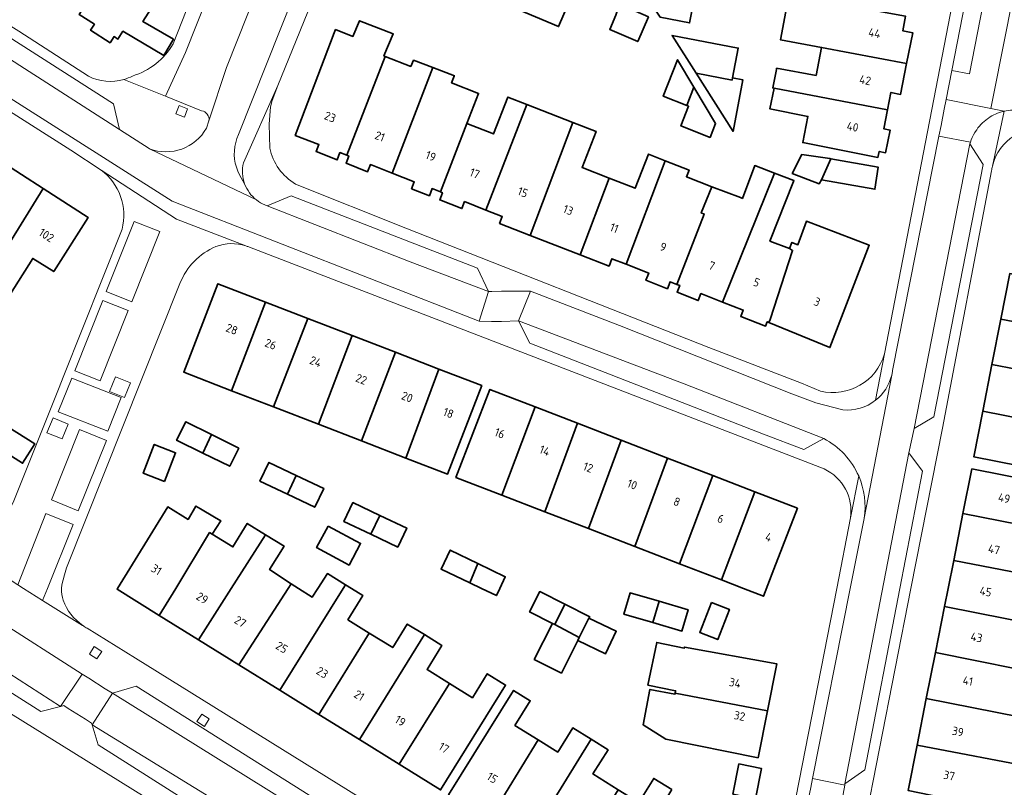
# Model space of a CAD drawing. Extents: x 151587 to 155483, y 462503 to 464608.
# Tile 65 of 236: x 153047 to 153153, y 463479 to 463561. Entities that reach past the tile are written whole.
import ezdxf
from ezdxf.enums import TextEntityAlignment as Align

# ---------------------------------------------------------------- set-up
doc = ezdxf.new("R2010")
doc.units = 0
doc.header["$LTSCALE"] = 0.5
for name, color, linetype, lineweight in [('B-RO-GR-GROENVOORZIENING-GV', 251, 'CONTINUOUS', 18), ('B-RO-OG-BEBOUWING-GV', 6, 'CONTINUOUS', 35), ('B-RO-OG-BEBOUWING-T18', 1, 'CONTINUOUS', 18), ('B-RO-VH-VERHARDING_BETONSTRAATSTEEN-GV', 251, 'CONTINUOUS', 18), ('B-RO-VH-VERHARDING_STRAATBAKSTEEN-GV', 251, 'CONTINUOUS', 18), ('B-RO-VH-VERHARDING_TEGEL-GV', 251, 'CONTINUOUS', 18)]:
    doc.layers.add(name, color=color, linetype=linetype, lineweight=lineweight)
doc.styles.add('NLCS-ISO-M200-T18', font='NLCS-ISO.ttf', dxfattribs={"height": 0.36})

msp = doc.modelspace()

# ---------------------------------------------------------------- linework, layer by layer
at = {"layer": 'B-RO-GR-GROENVOORZIENING-GV', "flags": 128}
for points in [[(153064.844, 463550.362), (153065.181, 463551.261), (153064.283, 463551.598), (153063.945, 463550.7)], [(153057.466, 463522.616), (153056.825, 463521.038), (153058.434, 463520.385), (153059.072, 463521.962)], [(153051.767, 463515.983), (153052.404, 463517.561), (153050.799, 463518.215), (153050.149, 463516.615)], [(153054.683, 463492.987), (153055.489, 463492.466), (153056.01, 463493.273), (153055.203, 463493.793)], [(153066.175, 463485.77), (153066.981, 463485.249), (153067.502, 463486.056), (153066.695, 463486.576)]]:
    msp.add_lwpolyline(points, close=True, dxfattribs=at)
at = {"layer": 'B-RO-OG-BEBOUWING-GV', "flags": 128}
for points in [[(153059.293, 463570.358), (153053.581, 463561.332), (153055.222, 463560.29), (153054.812, 463559.644), (153056.901, 463558.318), (153057.318, 463558.974), (153057.745, 463558.703), (153058.273, 463559.535), (153062.656, 463556.959), (153063.69, 463558.693), (153060.415, 463560.58), (153060.987, 463561.481), (153062.229, 463563.437), (153061.215, 463564.082), (153062.179, 463565.6), (153063.489, 463567.662), (153061.746, 463568.819), (153062.744, 463570.343), (153060.259, 463571.884)], [(153101.713, 463566.828), (153100.828, 463564.2), (153100.667, 463563.853), (153099.937, 463562.124), (153104.842, 463560.042), (153106.911, 463564.852)], [(153119.811, 463565.285), (153115.245, 463566.162), (153114.573, 463562.757), (153115.715, 463561.041), (153118.851, 463560.422)], [(153110.976, 463561.258), (153110.315, 463559.735), (153113.31, 463558.434), (153114.456, 463561.073), (153111.692, 463562.274), (153112.314, 463563.706), (153111.877, 463563.896)], [(153142.063, 463556.11), (153142.71, 463559.385), (153141.64, 463559.597), (153141.945, 463561.142), (153126.98, 463563.91), (153126.97, 463563.844), (153129.456, 463563.384), (153128.563, 463558.635), (153132.963, 463557.812)], [(153082.2, 463546.284), (153086.302, 463556.851), (153086.177, 463556.9), (153087.177, 463559.251), (153083.556, 463560.657), (153082.863, 463558.98), (153081.013, 463559.719), (153080.842, 463559.357), (153076.699, 463548.417), (153079.224, 463547.43), (153078.929, 463546.676), (153081.173, 463545.799), (153081.473, 463546.568)], [(153119.542, 463555.064), (153123.4, 463554.323), (153123.444, 463554.553), (153124.051, 463557.742), (153116.981, 463559.087)], [(153140.003, 463551.134), (153140.372, 463552.998), (153141.408, 463552.793), (153142.063, 463556.11), (153132.963, 463557.812), (153132.373, 463554.824), (153128.153, 463555.59), (153128.13, 463555.466), (153127.738, 463553.49), (153127.883, 463553.462)], [(153086.302, 463556.851), (153082.2, 463546.284), (153082.42, 463546.198), (153082.123, 463545.436), (153084.431, 463544.534), (153084.725, 463545.287), (153087.048, 463544.379), (153091.395, 463555.663), (153089.339, 463556.44), (153089.041, 463555.791)], [(153119.325, 463553.563), (153117.571, 463556.493), (153116.039, 463552.591), (153118.555, 463551.603)], [(153087.048, 463544.379), (153089.426, 463543.449), (153089.135, 463542.705), (153091.034, 463541.963), (153091.33, 463542.72), (153092.232, 463542.367), (153095.026, 463549.681), (153096.297, 463552.89), (153093.41, 463554.012), (153093.701, 463554.758), (153093.713, 463554.788), (153091.395, 463555.663)], [(153123.444, 463554.553), (153123.4, 463554.323), (153119.542, 463555.064), (153123.509, 463548.831), (153124.557, 463554.341)], [(153118.555, 463551.603), (153118.749, 463551.527), (153117.922, 463549.422), (153121.054, 463548.192), (153121.643, 463549.691), (153119.325, 463553.563)], [(153140.003, 463551.134), (153127.883, 463553.462), (153127.445, 463551.245), (153131.507, 463550.443), (153130.954, 463547.642), (153138.998, 463546.053), (153139.125, 463546.695), (153139.813, 463546.559), (153140.292, 463548.983), (153139.605, 463549.119)], [(153097.087, 463540.436), (153101.47, 463551.71), (153099.407, 463552.512), (153097.876, 463548.568), (153095.026, 463549.681), (153092.232, 463542.367), (153092.437, 463542.287), (153092.138, 463541.523), (153094.508, 463540.596), (153094.795, 463541.332)], [(153101.825, 463537.727), (153106.386, 463549.799), (153101.47, 463551.71), (153097.087, 463540.436), (153098.83, 463539.755), (153098.539, 463539.011)], [(153106.386, 463549.799), (153101.825, 463537.727), (153107.15, 463535.645), (153110.274, 463543.833), (153107.36, 463544.971), (153108.866, 463548.835)], [(153045.068, 463545.712), (153041.404, 463539.998), (153044.14, 463538.263), (153040.561, 463532.622), (153042.642, 463531.302), (153049.743, 463542.72)], [(153110.274, 463543.833), (153107.15, 463535.645), (153110.242, 463534.437), (153110.554, 463535.235), (153112.086, 463534.636), (153116.255, 463545.704), (153114.453, 463546.407), (153113.028, 463542.757)], [(153117.506, 463532.485), (153120.426, 463539.996), (153120.103, 463540.122), (153121.245, 463542.921), (153118.516, 463543.986), (153118.799, 463544.711), (153116.255, 463545.704), (153112.086, 463534.636), (153114.481, 463533.7), (153114.178, 463532.926), (153116.484, 463532.025), (153116.775, 463532.771)], [(153133.967, 463545.919), (153133.864, 463545.937), (153130.863, 463546.373), (153129.832, 463544.345), (153132.695, 463543.228), (153132.96, 463543.676)], [(153132.96, 463543.676), (153138.678, 463542.664), (153139.023, 463545.016), (153133.967, 463545.919)], [(153117.506, 463532.485), (153117.797, 463532.371), (153117.512, 463531.643), (153119.776, 463530.758), (153120.071, 463531.511), (153122.389, 463530.605), (153127.921, 463544.384), (153125.827, 463545.18), (153124.497, 463541.684), (153124.299, 463541.759), (153121.245, 463542.921), (153120.103, 463540.122), (153120.426, 463539.996)], [(153127.334, 463528.428), (153127.458, 463528.727), (153129.874, 463536.116), (153129.537, 463536.309), (153127.446, 463537.126), (153129.975, 463543.487), (153130.015, 463543.587), (153127.921, 463544.384), (153122.389, 463530.605), (153124.592, 463529.744), (153124.329, 463529.071), (153126.98, 463528.035), (153127.162, 463528.5)], [(153049.743, 463542.72), (153042.642, 463531.302), (153045.124, 463529.727), (153048.639, 463535.267), (153050.871, 463533.851), (153054.547, 463539.645)], [(153127.334, 463528.428), (153133.864, 463525.73), (153138.055, 463536.675), (153131.353, 463539.244), (153130.443, 463536.727), (153129.798, 463536.979), (153129.537, 463536.309), (153129.874, 463536.116), (153127.458, 463528.727)], [(153166.043, 463531.218), (153153.089, 463533.645), (153152.132, 463528.761), (153162.06, 463526.895), (153162.61, 463529.697), (153165.628, 463529.104)], [(153069.888, 463521.132), (153073.501, 463530.607), (153068.435, 463532.564), (153064.781, 463523.105)], [(153074.36, 463519.404), (153078.026, 463528.858), (153073.501, 463530.607), (153069.888, 463521.132)], [(153079.171, 463517.546), (153082.787, 463527.019), (153078.026, 463528.858), (153074.36, 463519.404)], [(153151.184, 463523.925), (153164.176, 463521.441), (153164.596, 463523.58), (153161.527, 463524.183), (153162.06, 463526.895), (153152.132, 463528.761)], [(153082.787, 463527.019), (153079.171, 463517.546), (153083.775, 463515.767), (153087.398, 463525.238)], [(153092.064, 463523.435), (153087.398, 463525.238), (153083.775, 463515.767), (153088.515, 463513.936)], [(153092.064, 463523.435), (153088.515, 463513.936), (153092.981, 463512.21), (153096.635, 463521.669)], [(153164.176, 463521.441), (153151.184, 463523.925), (153150.206, 463518.933), (153160.133, 463516.981), (153160.69, 463519.816), (153163.739, 463519.217)], [(153098.785, 463509.975), (153102.332, 463519.412), (153097.514, 463521.274), (153093.88, 463511.87)], [(153098.785, 463509.975), (153103.392, 463508.195), (153106.856, 463517.664), (153102.332, 463519.412)], [(153150.206, 463518.933), (153149.25, 463514.053), (153159.2, 463512.097), (153162.267, 463511.495), (153162.722, 463513.808), (153159.629, 463514.416), (153160.133, 463516.981)], [(153044.652, 463515.19), (153047.546, 463513.381), (153048.846, 463515.46), (153045.952, 463517.269)], [(153066.809, 463514.46), (153067.757, 463516.455), (153064.98, 463517.814), (153064.009, 463515.83)], [(153108.034, 463506.401), (153111.537, 463515.855), (153106.856, 463517.664), (153103.392, 463508.195)], [(153067.757, 463516.455), (153066.809, 463514.46), (153069.696, 463513.048), (153070.653, 463514.987)], [(153062.717, 463511.433), (153063.907, 463514.504), (153061.627, 463515.387), (153060.437, 463512.316)], [(153113.001, 463504.482), (153116.504, 463513.936), (153111.537, 463515.855), (153108.034, 463506.401)], [(153076.808, 463512.074), (153073.876, 463513.468), (153072.924, 463511.467), (153075.856, 463510.073)], [(153117.775, 463502.638), (153121.332, 463512.07), (153116.504, 463513.936), (153113.001, 463504.482)], [(153075.856, 463510.073), (153078.789, 463508.678), (153079.741, 463510.679), (153076.808, 463512.074)], [(153121.332, 463512.07), (153117.775, 463502.638), (153122.264, 463500.903), (153125.829, 463510.333)], [(153148.085, 463507.991), (153158.051, 463506.033), (153158.556, 463508.6), (153161.624, 463507.996), (153162.06, 463510.214), (153158.945, 463510.827), (153149.035, 463512.778)], [(153125.829, 463510.333), (153122.264, 463500.903), (153124.602, 463500), (153126.751, 463499.17), (153127.862, 463502.047), (153130.383, 463508.573)], [(153067.822, 463505.797), (153068.734, 463507.225), (153068.077, 463507.612), (153066.583, 463508.493), (153066.077, 463508.791), (153065.244, 463507.38), (153063.068, 463508.717), (153057.707, 463500), (153057.65, 463499.908), (153062.163, 463497.11), (153063.919, 463500), (153067.544, 463505.967)], [(153085.732, 463507.809), (153082.856, 463509.175), (153081.894, 463507.149), (153084.77, 463505.784)], [(153085.732, 463507.809), (153084.77, 463505.784), (153087.646, 463504.418), (153088.608, 463506.444)], [(153160.207, 463500.438), (153160.605, 463502.448), (153157.467, 463503.065), (153158.051, 463506.033), (153148.085, 463507.991), (153147.092, 463502.99)], [(153062.163, 463497.11), (153066.343, 463494.519), (153069.852, 463500), (153073.524, 463505.738), (153071.56, 463506.944), (153070.024, 463504.444), (153067.822, 463505.797), (153067.544, 463505.967), (153063.919, 463500)], [(153080.21, 463506.669), (153078.971, 463504.358), (153082.445, 463502.495), (153083.684, 463504.805)], [(153066.343, 463494.519), (153070.65, 463491.849), (153075.949, 463500), (153076.273, 463500.5), (153073.953, 463502.012), (153075.497, 463504.526), (153073.524, 463505.738), (153069.852, 463500)], [(153096.21, 463502.671), (153093.269, 463504.096), (153092.289, 463502.073), (153095.344, 463500.608)], [(153095.344, 463500.608), (153096.611, 463500), (153098.195, 463499.24), (153098.558, 463500), (153099.151, 463501.246), (153096.21, 463502.671)], [(153146.111, 463498.051), (153156.005, 463496.094), (153156.538, 463498.769), (153159.748, 463498.13), (153160.12, 463500), (153160.207, 463500.438), (153147.092, 463502.99), (153146.498, 463500)], [(153075.041, 463489.127), (153081.806, 463500), (153082.053, 463500.397), (153080.138, 463501.584), (153079.107, 463500), (153078.491, 463499.055), (153077.041, 463500), (153076.273, 463500.5), (153075.949, 463500), (153070.65, 463491.849)], [(153082.053, 463500.397), (153081.806, 463500), (153075.041, 463489.127), (153079.23, 463486.53), (153084.609, 463495.232), (153082.322, 463496.65), (153083.925, 463499.237), (153082.694, 463500)], [(153104.445, 463496.133), (153105.512, 463498.326), (153102.844, 463499.671), (153101.748, 463497.497), (153104.193, 463496.265)], [(153114.934, 463496.346), (153115.597, 463498.622), (153112.501, 463499.523), (153111.839, 463497.246)], [(153104.445, 463496.133), (153107.059, 463494.759), (153108.095, 463496.815), (153108.179, 463496.982), (153105.512, 463498.326)], [(153115.597, 463498.622), (153114.934, 463496.346), (153118.03, 463495.445), (153118.693, 463497.722)], [(153121.181, 463498.51), (153119.934, 463495.291), (153121.869, 463494.542), (153123.116, 463497.76)], [(153158.226, 463490.509), (153158.639, 463492.585), (153155.434, 463493.223), (153156.005, 463496.094), (153146.111, 463498.051), (153145.141, 463493.165)], [(153084.609, 463495.232), (153079.23, 463486.53), (153083.552, 463483.851), (153090.498, 463495.062), (153088.674, 463496.193), (153087.115, 463493.679)], [(153107.059, 463494.759), (153104.445, 463496.133), (153104.193, 463496.265), (153102.254, 463492.419), (153105.145, 463490.962), (153106.901, 463494.445)], [(153107.059, 463494.759), (153106.901, 463494.445), (153109.867, 463493.025), (153111.013, 463495.418), (153108.095, 463496.815)], [(153090.498, 463495.062), (153083.552, 463483.851), (153087.788, 463481.225), (153093.186, 463489.838), (153090.79, 463491.323), (153092.384, 463493.893)], [(153117.313, 463488.814), (153127.185, 463486.917), (153128.2, 463491.935), (153118.308, 463493.735), (153118.285, 463493.62), (153115.337, 463494.223), (153114.406, 463489.672), (153117.364, 463489.066)], [(153158.226, 463490.509), (153145.141, 463493.165), (153144.159, 463488.222), (153154.098, 463486.273), (153154.626, 463488.926), (153157.786, 463488.297)], [(153093.186, 463489.838), (153087.788, 463481.225), (153092.237, 463478.467), (153099.184, 463489.673), (153097.224, 463490.888), (153095.633, 463488.321)], [(153097.425, 463475.254), (153102.666, 463483.812), (153100.182, 463485.358), (153101.822, 463487.993), (153100.04, 463489.103), (153093.097, 463477.947)], [(153127.185, 463486.917), (153117.313, 463488.814), (153117.29, 463488.699), (153114.616, 463489.207), (153113.894, 463485.407), (153116.317, 463483.892), (153126.17, 463481.899)], [(153154.098, 463486.273), (153144.159, 463488.222), (153143.169, 463483.235), (153156.274, 463480.765), (153156.675, 463482.779), (153153.528, 463483.405)], [(153101.467, 463472.739), (153108.323, 463483.879), (153106.367, 463485.096), (153104.758, 463482.51), (153102.666, 463483.812), (153097.425, 463475.254)], [(153105.943, 463469.953), (153111.226, 463478.49), (153108.528, 463480.17), (153110.135, 463482.751), (153108.323, 463483.879), (153101.467, 463472.739)], [(153143.169, 463483.235), (153142.211, 463478.415), (153154.523, 463475.868), (153155.312, 463475.787), (153155.817, 463478.47), (153156.274, 463480.765)], [(153123.483, 463478.005), (153125.892, 463477.517), (153126.547, 463480.756), (153124.138, 463481.243)], [(153116.956, 463478.505), (153115.026, 463479.706), (153113.42, 463477.125), (153111.226, 463478.49), (153105.943, 463469.953), (153110.186, 463467.312)]]:
    msp.add_lwpolyline(points, close=True, dxfattribs=at)
at = {"layer": 'B-RO-VH-VERHARDING_BETONSTRAATSTEEN-GV', "flags": 128}
for points in [[(153146.887, 463555.36), (153148.788, 463554.973), (153160.152, 463613.267), (153158.284, 463613.687), (153158.155, 463613.716), (153152.568, 463584.422)], [(153148.83, 463547.507), (153142.856, 463517.096), (153144.962, 463518.327), (153150.239, 463545.312)], [(153073.703, 463540.874), (153088.997, 463534.911), (153097.344, 463531.742), (153096.172, 463534.234), (153076.256, 463541.958)], [(153133.191, 463516.005), (153118.281, 463521.88), (153100.58, 463528.593), (153101.777, 463526.199), (153126.761, 463516.478), (153131.084, 463514.834)], [(153051.601, 463487.395), (153027.272, 463503.053), (153011.22, 463513.311), (153006.754, 463515.956), (153007.292, 463513.469), (153010.173, 463511.677), (153028.737, 463500), (153049.485, 463486.847)], [(153135.464, 463479.106), (153137.577, 463480.627), (153141.341, 463500), (153143.772, 463512.519), (153142.304, 463514.475), (153137.157, 463487.942)], [(153091.907, 463467.115), (153091.479, 463469.549), (153059.679, 463489.549), (153057.163, 463488.794), (153073.584, 463478.595)], [(153090.051, 463463.631), (153090.01, 463463.658), (153073.846, 463473.835), (153054.97, 463485.44), (153055.617, 463483.289), (153087.511, 463463.052), (153089.918, 463463.601)]]:
    msp.add_lwpolyline(points, close=True, dxfattribs=at)
for points in [[(153015.238, 463580.502), (153013.788, 463579.4), (153014.517, 463578.453), (153015.161, 463577.697), (153015.832, 463576.964), (153016.677, 463576.124), (153017.41, 463575.453), (153018.17, 463574.813), (153018.957, 463574.2), (153019.761, 463573.622), (153020.424, 463573.182), (153032.428, 463565.48), (153047.264, 463555.884), (153057.921, 463549.035), (153057.252, 463551.769), (153031.639, 463568.152), (153019.518, 463576.004)], [(153070.78, 463571.918), (153064.946, 463557.287), (153062.812, 463552.601), (153066.688, 463551.044)], [(153067.467, 463549.976), (153069.343, 463555.674), (153075.086, 463570.121), (153070.78, 463571.918)]]:
    msp.add_lwpolyline(points, dxfattribs=at)
at = {"layer": 'B-RO-VH-VERHARDING_BETONSTRAATSTEEN-GV'}
msp.add_lwpolyline([(153066.688, 463551.044, -0.4076202), (153067.467, 463549.976)], format="xyb", dxfattribs=at)
at = {"layer": 'B-RO-VH-VERHARDING_STRAATBAKSTEEN-GV', "flags": 128}
for points in [[(153152.697, 463559.517), (153152.699, 463559.528), (153163.149, 463612.592), (153163.051, 463612.614), (153160.152, 463613.267), (153148.788, 463554.973), (153146.887, 463555.36), (153146.277, 463552.235), (153151.064, 463551.28)], [(153062.231, 463538.137), (153059.459, 463539.224), (153056.492, 463531.74), (153059.235, 463530.623)], [(153097.699, 463531.742), (153097.344, 463531.742), (153096.35, 463528.552), (153097.694, 463528.536), (153098.744, 463528.525), (153100.58, 463528.593), (153101.837, 463531.764), (153100.793, 463531.758), (153098.764, 463531.749)], [(153056.14, 463530.756), (153053.143, 463523.243), (153055.827, 463522.185), (153058.823, 463529.699)], [(153058.097, 463520.412), (153052.82, 463522.467), (153051.351, 463518.86), (153056.657, 463516.804)], [(153008.797, 463519.296), (153006.754, 463515.956), (153011.22, 463513.311), (153027.272, 463503.053), (153051.601, 463487.395), (153053.925, 463490.854), (153044.644, 463496.766), (153011.217, 463517.855)], [(153050.625, 463509.483), (153053.488, 463508.278), (153056.514, 463515.821), (153053.621, 463516.997)], [(153047.041, 463500.391), (153047.65, 463500), (153049.668, 463498.706), (153050.193, 463500), (153052.959, 463506.817), (153050.037, 463507.992)], [(153053.925, 463490.854), (153051.601, 463487.395), (153051.945, 463487.484), (153052.435, 463487.174), (153054.257, 463486.021), (153054.924, 463485.599), (153054.97, 463485.44), (153057.163, 463488.794), (153056.387, 463489.286), (153054.612, 463490.416)], [(153057.163, 463488.794), (153054.97, 463485.44), (153073.846, 463473.835), (153090.01, 463463.658), (153092.037, 463467.035), (153091.907, 463467.115), (153073.584, 463478.595)], [(153134.727, 463474.946), (153134.937, 463476.137), (153135.269, 463478.017), (153135.444, 463478.992), (153135.317, 463479.017), (153131.997, 463479.676), (153131.805, 463478.71), (153131.437, 463476.861), (153131.209, 463475.71)]]:
    msp.add_lwpolyline(points, close=True, dxfattribs=at)
for points in [[(153072.55, 463541.508), (153061.113, 463546.987), (153061.085, 463546.998), (153057.921, 463549.035), (153047.264, 463555.884), (153032.428, 463565.48), (153020.424, 463573.182), (153019.761, 463573.622), (153018.957, 463574.2), (153018.17, 463574.813), (153017.41, 463575.453), (153016.677, 463576.124), (153015.832, 463576.964), (153015.161, 463577.697), (153014.517, 463578.453), (153013.788, 463579.4), (153015.238, 463580.502)], [(153071.285, 463543.233), (153070.734, 463544.186), (153070.547, 463544.591), (153070.397, 463545.011), (153070.286, 463545.443), (153070.214, 463545.883), (153070.182, 463546.328), (153070.191, 463546.774), (153070.24, 463547.218), (153070.329, 463547.655), (153070.458, 463548.082), (153070.624, 463548.496), (153081.063, 463574.757), (153081.234, 463575.212), (153077.708, 463576.674), (153077.59, 463576.373), (153076.294, 463573.105), (153075.086, 463570.121), (153069.343, 463555.674), (153067.467, 463549.976)], [(153071.151, 463545.472), (153074.851, 463553.751), (153079.605, 463565.486), (153079.571, 463565.646), (153080.443, 463567.96), (153081.599, 463571.021), (153082.754, 463574.082), (153082.582, 463574.14), (153081.063, 463574.757), (153070.624, 463548.496), (153070.458, 463548.082), (153070.329, 463547.655), (153070.24, 463547.218), (153070.191, 463546.774), (153070.182, 463546.328), (153070.214, 463545.883), (153070.286, 463545.443), (153070.397, 463545.011), (153070.547, 463544.591), (153070.734, 463544.186), (153071.285, 463543.233)], [(153015.909, 463572.059), (153016.984, 463571.171), (153024.298, 463566.388), (153034.716, 463559.777), (153046.21, 463552.397), (153063.524, 463541.387), (153096.35, 463528.552), (153097.344, 463531.742), (153088.997, 463534.911), (153073.703, 463540.874), (153073.434, 463540.991)], [(153152.697, 463559.517), (153151.064, 463551.28)], [(153152.499, 463550.994), (153151.064, 463551.28), (153146.277, 463552.235), (153146.077, 463551.212), (153145.735, 463549.464), (153145.511, 463548.319), (153148.88, 463547.67)], [(153151.064, 463551.28), (153152.499, 463550.994)], [(153152.411, 463550.978), (153152.499, 463550.994)], [(153067.467, 463549.976), (153067.203, 463549.201)], [(153150.707, 463550.19), (153150.812, 463550.257)], [(153149.35, 463548.703), (153149.418, 463548.825)], [(153135.464, 463479.106), (153137.157, 463487.942), (153142.304, 463514.475), (153142.856, 463517.096), (153148.83, 463547.507), (153148.88, 463547.67), (153145.511, 463548.319), (153140.564, 463523.274)], [(153061.113, 463546.987), (153072.55, 463541.508)], [(153135.228, 463519.081), (153132.368, 463519.84), (153129.774, 463520.808), (153111.378, 463528.093), (153101.837, 463531.764), (153100.58, 463528.593), (153118.281, 463521.88), (153133.191, 463516.005)], [(153140.473, 463522.817), (153140.467, 463522.782), (153137.527, 463507.511), (153137.519, 463507.458), (153136.037, 463500), (153131.997, 463479.676), (153135.317, 463479.017), (153135.444, 463478.992), (153135.464, 463479.106)], [(153137.527, 463507.511), (153140.467, 463522.782)]]:
    msp.add_lwpolyline(points, dxfattribs=at)
at = {"layer": 'B-RO-VH-VERHARDING_STRAATBAKSTEEN-GV'}
for points in [[(153150.812, 463550.257, -0.094648), (153152.411, 463550.978)], [(153152.499, 463550.994, -0.0956721), (153154.286, 463551.075)], [(153149.418, 463548.825, -0.0957124), (153150.707, 463550.19)], [(153067.203, 463549.201, -0.374733), (153061.113, 463546.987)], [(153148.88, 463547.67, -0.060308), (153149.35, 463548.703)], [(153071.285, 463543.233, -0.1473673), (153071.151, 463545.472)], [(153072.55, 463541.508, -0.1405379), (153071.285, 463543.233)], [(153073.434, 463540.991, -0.0664928), (153072.55, 463541.508)], [(153140.467, 463522.782, -0.1669008), (153138.726, 463520.106)], [(153140.564, 463523.274, -0.0286188), (153140.473, 463522.817)], [(153138.726, 463520.106, -0.192457), (153135.228, 463519.081)], [(153133.191, 463516.005, -0.173), (153136.935, 463512.015)], [(153136.935, 463512.015, -0.142529), (153137.527, 463507.511)]]:
    msp.add_lwpolyline(points, format="xyb", dxfattribs=at)
at = {"layer": 'B-RO-VH-VERHARDING_TEGEL-GV', "flags": 128}
for points in [[(153146.887, 463555.36), (153152.568, 463584.422), (153158.155, 463613.716), (153158.284, 463613.687), (153158.424, 463614.41), (153159.112, 463617.503), (153156.473, 463618.586), (153157.477, 463617), (153154.282, 463600.095), (153147.829, 463567.026), (153139.691, 463525.084), (153139.688, 463525.075), (153138.726, 463520.106)], [(153058.368, 463554.384), (153062.812, 463552.601), (153064.946, 463557.287), (153070.78, 463571.918), (153075.086, 463570.121), (153076.294, 463573.105), (153077.59, 463576.373), (153077.708, 463576.674), (153078.179, 463577.885), (153078.729, 463579.337), (153074.233, 463581.108), (153080.804, 463597.769), (153081.591, 463599.634), (153081.653, 463599.833), (153080.196, 463600.358), (153072.849, 463581.652), (153072.545, 463580.878), (153072.198, 463579.994), (153071.949, 463579.359), (153071.959, 463579.367), (153069.268, 463572.512), (153063.646, 463558.199)], [(153054.589, 463554.731), (153047.155, 463559.543), (153039.066, 463564.619), (153023.572, 463574.508), (153020.078, 463576.989), (153018.136, 463578.556), (153017.179, 463579.474)], [(153010.025, 463576.253), (153013.017, 463572.936), (153014.482, 463571.545), (153017.171, 463569.536), (153020.634, 463567.232), (153040.038, 463554.835), (153052.695, 463546.836), (153055.949, 463544.71), (153064.01, 463539.444), (153071.409, 463536.604), (153071.491, 463536.576)], [(153019.518, 463576.004), (153031.639, 463568.152), (153057.252, 463551.769), (153057.921, 463549.035), (153061.085, 463546.998), (153061.113, 463546.987)], [(153133.191, 463516.005), (153131.084, 463514.834), (153126.761, 463516.478), (153101.777, 463526.199), (153100.58, 463528.593), (153098.744, 463528.525), (153097.694, 463528.536), (153096.35, 463528.552), (153063.524, 463541.387), (153046.21, 463552.397), (153034.716, 463559.777), (153024.298, 463566.388), (153016.984, 463571.171), (153015.909, 463572.059)], [(153140.564, 463523.274), (153145.511, 463548.319), (153145.735, 463549.464), (153146.077, 463551.212), (153146.277, 463552.235), (153146.887, 463555.36)], [(153066.688, 463551.044), (153062.812, 463552.601), (153058.368, 463554.384)], [(153073.97, 463547.064), (153073.896, 463549.622), (153074.035, 463551.468), (153074.24, 463552.153), (153074.851, 463553.751), (153071.151, 463545.472)], [(153151.224, 463545.106), (153152.499, 463550.994), (153152.411, 463550.978)], [(153152.499, 463550.994), (153151.224, 463545.106)], [(153067.203, 463549.201), (153067.467, 463549.976)], [(153150.812, 463550.257), (153150.707, 463550.19)], [(153149.418, 463548.825), (153149.35, 463548.703)], [(153148.88, 463547.67), (153148.83, 463547.507), (153150.239, 463545.312), (153144.962, 463518.327), (153142.856, 463517.096), (153142.304, 463514.475), (153143.772, 463512.519), (153141.341, 463500), (153137.577, 463480.627), (153135.464, 463479.106), (153135.444, 463478.992), (153135.269, 463478.017), (153134.937, 463476.137), (153134.727, 463474.946), (153134.618, 463474.326), (153135.988, 463472.474), (153130.755, 463445.775), (153128.526, 463444.075), (153128.521, 463444.071), (153128.515, 463444.022)], [(153071.409, 463536.604), (153064.01, 463539.444), (153055.949, 463544.71)], [(153131.494, 463443.407), (153137.189, 463472.786), (153137.423, 463473.978), (153137.495, 463474.347), (153142.526, 463500), (153145.891, 463517.112), (153151.136, 463544.632)], [(153054.044, 463495.996), (153053.966, 463496.044), (153049.668, 463498.706), (153047.65, 463500), (153047.041, 463500.391), (153044.897, 463501.769), (153044.86, 463501.675), (153043.217, 463502.403), (153043.365, 463502.754), (153038.086, 463506.146), (153000, 463529.925), (152977.877, 463543.845)], [(153132.838, 463521.092), (153130.81, 463521.944), (153120.912, 463525.762), (153088.503, 463538.48), (153076.726, 463543.21)], [(153073.434, 463540.991), (153073.703, 463540.874), (153076.256, 463541.958), (153096.172, 463534.234), (153097.344, 463531.742), (153097.699, 463531.742), (153098.764, 463531.749), (153100.793, 463531.758), (153101.837, 463531.764), (153111.378, 463528.093), (153129.774, 463520.808), (153132.368, 463519.84), (153135.228, 463519.081)], [(153058.184, 463538.384), (153051.884, 463522.58), (153051.438, 463521.461), (153046.548, 463509.195), (153044.141, 463504.599), (153045.753, 463503.973), (153044.897, 463501.769), (153047.041, 463500.391), (153050.037, 463507.992), (153052.959, 463506.817), (153050.193, 463500), (153049.668, 463498.706), (153053.966, 463496.044), (153054.044, 463495.996), (153053.969, 463496.048)], [(153071.791, 463536.46), (153133.237, 463512.762)], [(153051.704, 463500), (153051.727, 463500.369), (153052.019, 463501.442), (153052.24, 463502.201), (153064.373, 463532.584)], [(153138.726, 463520.106), (153139.688, 463525.075)], [(153140.467, 463522.782), (153140.473, 463522.817)], [(153093.145, 463461.615), (153092.319, 463462.163), (153090.742, 463463.184), (153090.051, 463463.631), (153089.918, 463463.601), (153087.511, 463463.052), (153055.617, 463483.289), (153054.97, 463485.44), (153054.924, 463485.599), (153054.257, 463486.021), (153052.435, 463487.174), (153051.945, 463487.484), (153051.601, 463487.395), (153049.485, 463486.847), (153028.737, 463500), (153010.173, 463511.677), (153007.292, 463513.469), (153006.754, 463515.956), (153006.087, 463516.368), (153004.698, 463517.166), (153004.326, 463517.363)], [(152997.458, 463517.022), (153004.753, 463512.316), (153004.758, 463512.313), (153024.695, 463500), (153053.006, 463482.431), (153082.221, 463464.302), (153088.381, 463459.608), (153088.381, 463459.602), (153089.055, 463456.986), (153087.949, 463454.518), (153090.429, 463457.23), (153093.948, 463461.075), (153093.145, 463461.615)], [(153136.935, 463512.015), (153136.062, 463507.546), (153136.061, 463507.54), (153134.583, 463500), (153129.876, 463475.999)], [(153136.062, 463507.546), (153136.935, 463512.015)], [(153125.059, 463456.713), (153124.375, 463453.377), (153126.539, 463452.933), (153131.209, 463475.71), (153131.437, 463476.861), (153131.805, 463478.71), (153131.997, 463479.676), (153136.037, 463500), (153137.519, 463507.458), (153137.527, 463507.511)], [(153044.644, 463496.766), (153053.925, 463490.854), (153054.612, 463490.416), (153056.387, 463489.286), (153057.163, 463488.794), (153059.679, 463489.549), (153091.479, 463469.549), (153091.907, 463467.115), (153092.037, 463467.035), (153092.82, 463466.552), (153094.429, 463465.559), (153095.274, 463465.038), (153095.336, 463465), (153097.712, 463465.308), (153100.662, 463463.006)], [(153116.545, 463438.586), (153117.195, 463437.072), (153118.718, 463437.624), (153117.609, 463439.868), (153116.369, 463442.764), (153114.675, 463446.129), (153112.312, 463450.345), (153110.476, 463453.32), (153109.468, 463454.851), (153112.026, 463456.71), (153116.446, 463454.046), (153118.046, 463456.368), (153098.102, 463468.649), (153059.606, 463492.542), (153054.455, 463495.742)]]:
    msp.add_lwpolyline(points, dxfattribs=at)
at = {"layer": 'B-RO-VH-VERHARDING_TEGEL-GV'}
for points in [[(153063.646, 463558.199, -0.1877045), (153059.29, 463554.755)], [(153058.368, 463554.384, -0.1908104), (153054.589, 463554.731)], [(153059.29, 463554.755, -0.0487666), (153058.368, 463554.384)], [(153067.467, 463549.976, 0.4076202), (153066.688, 463551.044)], [(153152.411, 463550.978, 0.094648), (153150.812, 463550.257)], [(153154.286, 463551.075, 0.0956721), (153152.499, 463550.994)], [(153150.707, 463550.19, 0.0957124), (153149.418, 463548.825)], [(153061.113, 463546.987, 0.374733), (153067.203, 463549.201)], [(153149.35, 463548.703, 0.060308), (153148.88, 463547.67)], [(153151.224, 463545.106, -0.4118766), (153157.51, 463549.039)], [(153076.726, 463543.21, -0.21002), (153073.97, 463547.064)], [(153055.949, 463544.71, -0.3017478), (153058.184, 463538.384)], [(153071.151, 463545.472, 0.1473673), (153071.285, 463543.233)], [(153151.136, 463544.632, -0.0211514), (153151.224, 463545.106)], [(153071.285, 463543.233, 0.1405379), (153072.55, 463541.508)], [(153072.55, 463541.508, 0.0664928), (153073.434, 463540.991)], [(153064.373, 463532.584, -0.205182), (153068.22, 463536.53)], [(153068.22, 463536.53, -0.1724696), (153071.409, 463536.604)], [(153071.491, 463536.576, -0.0196412), (153071.791, 463536.46)], [(153139.688, 463525.075, -0.4016315), (153132.838, 463521.092)], [(153138.726, 463520.106, 0.1669008), (153140.467, 463522.782)], [(153140.473, 463522.817, 0.0286188), (153140.564, 463523.274)], [(153135.228, 463519.081, 0.192457), (153138.726, 463520.106)], [(153136.935, 463512.015, 0.173), (153133.191, 463516.005)], [(153133.237, 463512.762, -0.331149), (153136.062, 463507.546)], [(153137.527, 463507.511, 0.142529), (153136.935, 463512.015)], [(153051.875, 463498.734, -0.0782649), (153051.704, 463500)], [(153053.969, 463496.048, -0.151885), (153051.875, 463498.734)], [(153054.455, 463495.742, -0.0217021), (153054.044, 463495.996)]]:
    msp.add_lwpolyline(points, format="xyb", dxfattribs=at)
at = {"layer": 'B-RO-VH-VERHARDING_TEGEL-GV', "flags": 128}
for points in [[(153064.844, 463550.362), (153063.945, 463550.7), (153064.283, 463551.598), (153065.181, 463551.261)], [(153062.231, 463538.137), (153059.235, 463530.623), (153056.492, 463531.74), (153059.459, 463539.224)], [(153056.14, 463530.756), (153058.823, 463529.699), (153055.827, 463522.185), (153053.143, 463523.243)], [(153058.097, 463520.412), (153056.657, 463516.804), (153051.351, 463518.86), (153052.82, 463522.467)], [(153057.466, 463522.616), (153059.072, 463521.962), (153058.434, 463520.385), (153056.825, 463521.038)], [(153051.767, 463515.983), (153050.149, 463516.615), (153050.799, 463518.215), (153052.404, 463517.561)], [(153050.625, 463509.483), (153053.621, 463516.997), (153056.514, 463515.821), (153053.488, 463508.278)], [(153054.683, 463492.987), (153055.203, 463493.793), (153056.01, 463493.273), (153055.489, 463492.466)], [(153066.175, 463485.77), (153066.695, 463486.576), (153067.502, 463486.056), (153066.981, 463485.249)]]:
    msp.add_lwpolyline(points, close=True, dxfattribs=at)

# ---------------------------------------------------------------- texts
at = {"layer": 'B-RO-OG-BEBOUWING-T18', "style": 'NLCS-ISO-M200-T18'}
for s, rotation, p in [('44', 348.8, (153138.625, 463559.346)), ('42', 348.8, (153137.631, 463554.315)), ('23', 338.6, (153080.425, 463550.386)), ('40', 348.8, (153136.285, 463549.337)), ('21', 338.6, (153085.745, 463548.315)), ('19', 338.6, (153091.19, 463546.196)), ('17', 338.6, (153095.886, 463544.352)), ('15', 338.6, (153101.027, 463542.333)), ('13', 338.6, (153105.878, 463540.437)), ('102', 327.4, (153050.097, 463537.744)), ('11', 338.6, (153110.802, 463538.513)), ('9', 338.6, (153116.037, 463536.494)), ('7', 338.6, (153121.23, 463534.484)), ('5', 338.6, (153126.019, 463532.705)), ('3', 337.5, (153132.49, 463530.626)), ('28', 338.9, (153069.92, 463527.702)), ('26', 338.8, (153074.07, 463526.099)), ('24', 338.9, (153078.876, 463524.242)), ('22', 338.9, (153083.758, 463522.356)), ('20', 338.9, (153088.661, 463520.462)), ('18', 338.9, (153093.079, 463518.755)), ('16', 338.9, (153098.559, 463516.582)), ('14', 338.9, (153103.368, 463514.724)), ('12', 338.9, (153108.009, 463512.93)), ('10', 338.9, (153112.723, 463511.109)), ('8', 338.8, (153117.498, 463509.264)), ('49', 348.8, (153152.492, 463509.649)), ('6', 338.9, (153122.184, 463507.453)), ('4', 338.9, (153127.301, 463505.476)), ('47', 348.8, (153151.405, 463504.173)), ('31', 328.2, (153061.857, 463502.006)), ('45', 348.8, (153150.51, 463499.666)), ('29', 328.2, (153066.755, 463498.97)), ('27', 328.2, (153070.822, 463496.449)), ('43', 348.8, (153149.539, 463494.776)), ('25', 328.2, (153075.259, 463493.698)), ('23', 328.2, (153079.589, 463491.013)), ('34', 348.6, (153123.709, 463489.91)), ('41', 348.8, (153148.614, 463490.117)), ('21', 328.2, (153083.543, 463488.563)), ('32', 348.6, (153124.197, 463486.379)), ('19', 328.2, (153087.932, 463485.842)), ('39', 348.8, (153147.539, 463484.706)), ('17', 328.2, (153092.587, 463482.956)), ('15', 328.1, (153097.762, 463479.755)), ('37', 348.8, (153146.605, 463480.004))]:
    msp.add_text(s, height=0.9, rotation=rotation, dxfattribs=at).set_placement(p, align=Align.MIDDLE)

doc.saveas('drawing.dxf')
